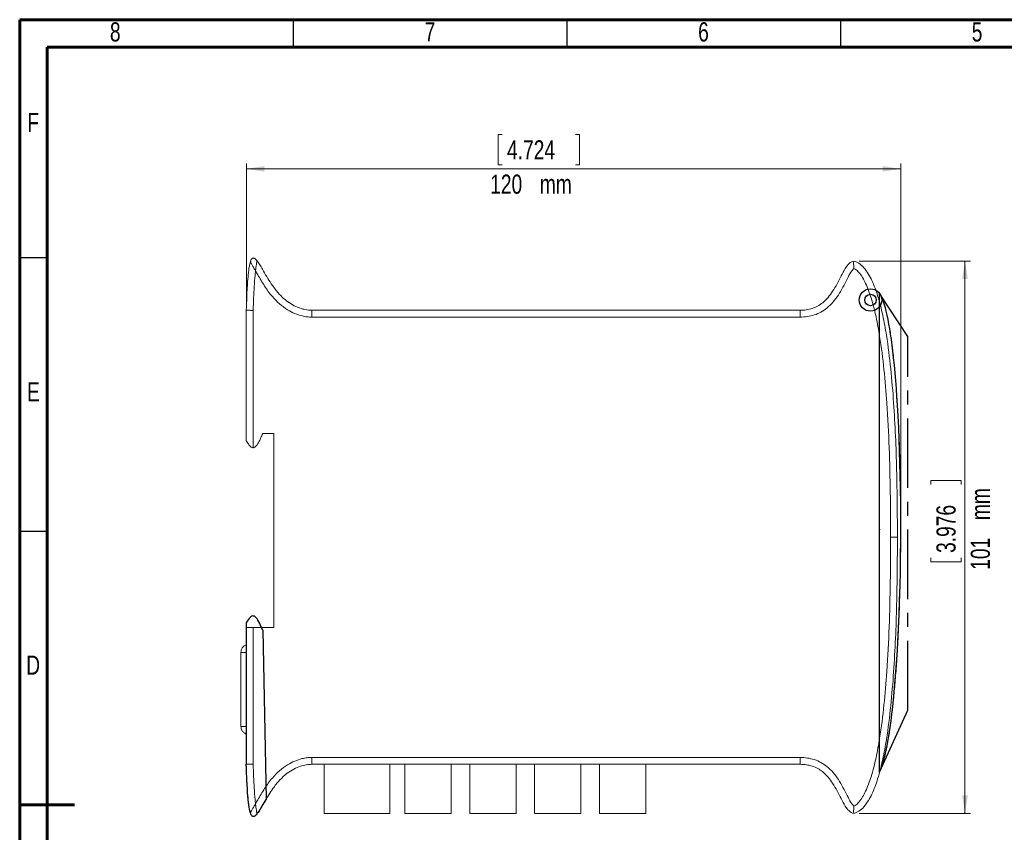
# Model space of a CAD drawing. Header units: millimetres. Extents: x 15 to 415, y 5 to 292.
# Tile 2 of 3: x 15 to 195, y 143 to 292. Entities that reach past the tile are written whole.
import ezdxf

# ---------------------------------------------------------------- set-up
doc = ezdxf.new("R2010")
doc.units = ezdxf.units.MM
doc.header["$PDSIZE"] = -1
doc.linetypes.add('CENTERX2', pattern=[20.32, 12.7, -2.54, 2.54, -2.54])
doc.styles.add('SLDTEXTSTYLE0', font='TXT', dxfattribs={"width": 0.75})
doc.dimstyles.new('SLDDIMSTYLE0', dxfattribs={"dimtxt": 3.5, "dimasz": 3.302, "dimexe": 0, "dimexo": 0.0625, "dimgap": 0.875, "dimtad": 1, "dimrnd": 1e-09, "dimzin": 12, "dimdsep": 46, "dimtxsty": 'SLDTEXTSTYLE0', "dimsah": 1, "dimcen": 0.09, "dimadec": 0, "dimazin": 3, "dimtfac": 1, "dimtofl": 0, "dimtmove": 0, "dimatfit": 3, "dimfxl": 1, "dimfrac": 2, "dimtolj": 1, "dimtzin": 12, "dimarcsym": 0})

# ---------------------------------------------------------------- blocks, each defined once
blk = doc.blocks.new('_D')
at = {"color": 7, "linetype": 'Continuous', "lineweight": 0}
for p, q in [((103.17, 271), (102.46, 271)), ((102.46, 271), (102.46, 265.44)), ((116.58, 271), (117.3, 271)), ((117.3, 271), (117.3, 265.44)), ((56.42, 239.88), (56.42, 265.73)), ((176.02, 264.73), (56.42, 264.73)), ((102.46, 265.44), (103.17, 265.44)), ((117.3, 265.44), (116.58, 265.44)), ((176.02, 198.38), (176.02, 265.73))]:
    blk.add_line(p, q, dxfattribs=at)
for points in [[(56.42, 264.73), (59.72, 264.23), (59.72, 265.24)], [(176.02, 264.73), (172.72, 265.24), (172.72, 264.23)]]:
    blk.add_solid(points, dxfattribs=at)
at = {"color": 7, "linetype": 'Continuous', "lineweight": 0, "char_height": 3.5, "attachment_point": 1, "style": 'SLDTEXTSTYLE0'}
for s, insert in [('4.724', (104.06, 269.95)), ('120', (100.98, 263.69)), ('mm', (110.05, 263.69))]:
    blk.add_mtext(s, dxfattribs=dict(at, insert=insert))
blk = doc.blocks.new('_D_1')
at = {"color": 7, "linetype": 'Continuous', "lineweight": 0}
for p, q in [((168.42, 247.88), (188.76, 247.88)), ((187.76, 247.88), (187.76, 146.88)), ((181.5, 207.05), (181.5, 207.76)), ((181.5, 207.76), (187.05, 207.76)), ((187.05, 207.76), (187.05, 207.05)), ((181.5, 193.63), (181.5, 192.92)), ((181.5, 192.92), (187.05, 192.92)), ((187.05, 192.92), (187.05, 193.63)), ((168.42, 146.88), (188.76, 146.88))]:
    blk.add_line(p, q, dxfattribs=at)
for points in [[(187.76, 247.88), (187.25, 244.58), (188.27, 244.58)], [(187.76, 146.88), (188.27, 150.18), (187.25, 150.18)]]:
    blk.add_solid(points, dxfattribs=at)
at = {"color": 7, "linetype": 'Continuous', "lineweight": 0, "char_height": 3.5, "attachment_point": 1, "rotation": 90, "style": 'SLDTEXTSTYLE0'}
for s, insert in [('mm', (188.81, 200.51)), ('3.976', (182.54, 194.52)), ('101', (188.81, 191.44))]:
    blk.add_mtext(s, dxfattribs=dict(at, insert=insert))

msp = doc.modelspace()

# ---------------------------------------------------------------- linework, layer by layer
at = {"color": 7, "linetype": 'Continuous', "lineweight": 60}
for p, q in [((15, 292), (415, 292)), ((15, 5), (15, 292)), ((20, 287), (410, 287)), ((20, 10), (20, 287)), ((15, 148.5), (25, 148.5))]:
    msp.add_line(p, q, dxfattribs=at)
at = {"color": 7, "linetype": 'Continuous', "lineweight": 30}
for p, q in [((65, 292), (65, 287)), ((115, 292), (115, 287)), ((165, 292), (165, 287)), ((15, 248.5), (20, 248.5)), ((15, 198.5), (20, 198.5))]:
    msp.add_line(p, q, dxfattribs=at)
at = {"color": 7, "linetype": 'Continuous', "lineweight": 15}
for p, q in [((57.229, 247.88), (57.152, 247.69)), ((58.391, 247.904), (58.286, 248.029)), ((172.155, 241.954), (172.155, 241.963)), ((56.417, 215.034), (56.417, 238.878)), ((57.667, 238.859), (57.667, 213.753)), ((66.917, 239.053), (66.696, 239.133)), ((68.417, 238.878), (157.639, 238.878)), ((157.639, 237.628), (68.421, 237.628)), ((157.639, 238.878), (157.639, 237.628)), ((61.417, 216.378), (59.417, 216.378)), ((61.417, 180.878), (61.417, 216.378)), ((175.417, 197.378), (174.167, 197.378)), ((56.417, 181.722), (56.417, 180.878)), ((56.417, 155.878), (56.417, 180.878)), ((56.417, 180.878), (57.667, 180.878)), ((57.667, 180.878), (57.667, 155.897)), ((61.417, 180.878), (57.667, 180.878)), ((56.417, 176.32), (55.417, 176.32)), ((55.417, 162.82), (55.417, 176.32)), ((55.417, 162.82), (56.417, 162.82)), ((68.421, 157.128), (157.639, 157.128)), ((157.639, 155.878), (157.639, 157.128)), ((157.639, 155.878), (68.417, 155.878)), ((70.667, 146.878), (70.667, 155.878)), ((82.667, 146.878), (82.667, 155.878)), ((85.405, 146.878), (85.405, 155.878)), ((93.855, 146.878), (93.855, 155.878)), ((97.255, 146.878), (97.255, 155.878)), ((105.705, 146.878), (105.705, 155.878)), ((109.105, 146.878), (109.105, 155.878)), ((117.555, 146.878), (117.555, 155.878)), ((120.955, 146.878), (120.955, 155.878)), ((129.405, 146.878), (129.405, 155.878)), ((172.155, 154.463), (172.155, 154.616)), ((61.417, 151.652), (61.335, 151.529)), ((60.015, 149.483), (59.825, 149.16)), ((57.198, 146.943), (57.133, 147.152)), ((58.387, 146.848), (58.34, 146.782)), ((82.667, 146.878), (70.667, 146.878)), ((93.855, 146.878), (85.405, 146.878)), ((105.705, 146.878), (97.255, 146.878)), ((117.555, 146.878), (109.105, 146.878)), ((129.405, 146.878), (120.955, 146.878))]:
    msp.add_line(p, q, dxfattribs=at)
at = {"color": 7, "linetype": 'CENTERX2'}
for p, q in [((177.32, 234.065), (172.155, 241.963)), ((177.32, 165.764), (177.32, 234.065)), ((172.155, 154.463), (177.32, 165.764))]:
    msp.add_line(p, q, dxfattribs=at)
at = {"color": 7, "linetype": 'Continuous'}
for p, q in [((172.155, 154.463), (172.155, 241.963)), ((56.417, 181.722), (56.417, 155.878)), ((59.417, 180.378), (60.015, 149.483))]:
    msp.add_line(p, q, dxfattribs=at)
at = {"color": 7, "linetype": 'Continuous', "lineweight": 15, "flags": 128}
msp.add_lwpolyline([(171.478, 242.554), (171.823, 242.315), (172.155, 241.954)], dxfattribs=at)
at = {"color": 7, "linetype": 'Continuous', "flags": 128}
for points in [[(172.155, 154.463), (172.343, 154.905), (172.527, 155.398), (172.706, 155.94), (172.88, 156.529), (173.049, 157.165), (173.214, 157.846), (173.374, 158.571), (173.529, 159.339), (173.718, 160.362), (173.899, 161.448), (174.073, 162.594), (174.239, 163.797), (174.398, 165.054), (174.55, 166.364), (174.694, 167.724), (174.831, 169.13), (174.96, 170.581), (175.082, 172.073), (175.195, 173.577), (175.301, 175.116), (175.399, 176.688), (175.49, 178.291), (175.615, 180.771), (175.723, 183.307), (175.815, 185.889), (175.89, 188.51), (175.95, 191.161), (175.992, 193.833), (176.022, 196.997), (176.028, 200.165), (176.012, 203.323), (175.973, 206.456), (175.93, 208.711), (175.875, 210.941), (175.809, 213.139), (175.73, 215.301), (175.639, 217.42), (175.536, 219.493), (175.421, 221.512), (175.323, 223.058), (175.216, 224.566), (175.103, 226.033), (174.982, 227.456), (174.853, 228.832), (174.717, 230.16), (174.574, 231.435), (174.443, 232.507), (174.305, 233.536), (174.162, 234.52), (174.014, 235.457), (173.86, 236.345), (173.7, 237.183), (173.534, 237.97), (173.363, 238.702), (173.204, 239.312), (173.041, 239.876), (172.873, 240.393), (172.7, 240.862), (172.523, 241.28), (172.341, 241.648), (172.155, 241.963)], [(59.417, 180.378), (59.222, 180.846), (59.037, 181.262), (58.861, 181.629), (58.695, 181.948), (58.537, 182.222), (58.387, 182.451), (58.218, 182.667), (58.057, 182.827), (57.903, 182.934), (57.754, 182.991), (57.589, 182.999), (57.427, 182.951), (57.267, 182.851), (57.106, 182.703), (56.943, 182.512), (56.775, 182.282), (56.6, 182.017), (56.417, 181.722)], [(60.015, 149.483), (59.731, 149.001), (59.462, 148.539), (59.207, 148.104), (58.965, 147.701), (58.737, 147.338), (58.567, 147.084), (58.405, 146.862), (58.25, 146.673), (58.102, 146.521), (57.962, 146.41), (57.836, 146.344), (57.716, 146.32), (57.602, 146.339), (57.493, 146.405), (57.407, 146.498), (57.324, 146.626), (57.246, 146.792), (57.158, 147.037), (57.075, 147.339), (57.004, 147.658), (56.938, 148.025), (56.875, 148.443), (56.816, 148.913), (56.759, 149.447), (56.705, 150.039), (56.655, 150.691), (56.608, 151.404), (56.563, 152.18), (56.531, 152.836), (56.5, 153.532), (56.471, 154.271), (56.443, 155.053), (56.417, 155.878)]]:
    msp.add_lwpolyline(points, dxfattribs=at)
at = {"color": 7, "linetype": 'Continuous'}
for radius in [2.051, 1.051]:
    msp.add_circle((170.49, 240.757), radius, dxfattribs=at)
at = {"color": 7, "linetype": 'Continuous', "lineweight": 15}
for points, knots in [([(57.164, 247.74), (57.226, 247.922), (57.309, 248.163), (57.504, 248.37), (57.605, 248.422), (57.68, 248.438), (57.757, 248.436), (57.868, 248.406), (58.092, 248.272), (58.241, 248.094), (58.351, 247.963)], [0, 0, 0, 0, 0.32406607, 0.42997306, 0.47465715, 0.51700736, 0.55975879, 0.60531512, 0.71105891, 1, 1, 1, 1]), ([(56.417, 238.878), (56.445, 239.711), (56.508, 241.607), (56.631, 244.037), (56.817, 245.895), (56.957, 246.96), (57.095, 247.48), (57.164, 247.74)], [0, 0, 0, 0, 0.2806244, 0.6390655, 0.8188819, 0.9095462, 1, 1, 1, 1]), ([(57.164, 247.74), (57.17, 247.729), (57.18, 247.707), (57.256, 247.557), (57.36, 247.363), (57.533, 247.053), (57.786, 246.612), (57.997, 246.247), (58.103, 246.063)], [0, 0, 0, 0, 0.1315271, 0.2516416, 0.372278, 0.4987002, 0.7491114, 1, 1, 1, 1]), ([(58.351, 247.963), (58.35, 247.95), (58.347, 247.926), (58.327, 247.759), (58.297, 247.541), (58.246, 247.19), (58.176, 246.688), (58.127, 246.272), (58.103, 246.063)], [0, 0, 0, 0, 0.1330986, 0.2542794, 0.3754398, 0.5017858, 0.7504667, 1, 1, 1, 1]), ([(58.351, 247.963), (58.531, 247.709), (58.893, 247.2), (59.726, 245.758), (60.668, 244.129), (61.898, 242.431), (62.914, 241.318), (64.014, 240.398), (65.164, 239.675), (66.431, 239.143), (67.537, 238.901), (68.209, 238.883), (68.417, 238.878)], [0, 0, 0, 0, 0.0656203, 0.1316762, 0.3508084, 0.4620319, 0.573097, 0.6675103, 0.7636713, 0.8582391, 0.9561795, 1, 1, 1, 1]), ([(157.639, 238.878), (157.639, 238.878), (158.006, 238.878), (158.749, 238.927), (159.828, 239.175), (160.849, 239.617), (161.84, 240.284), (162.768, 241.204), (163.631, 242.386), (164.393, 243.724), (165.098, 245.136), (165.715, 246.326), (166.323, 247.184), (166.852, 247.69), (167.255, 247.824), (167.417, 247.878)], [0, 0, 0, 0, 0.00000426, 0.078139, 0.15819286, 0.23482947, 0.31403493, 0.41149319, 0.5117176, 0.62525759, 0.73926386, 0.84848189, 0.91006834, 0.96392526, 1, 1, 1, 1]), ([(167.463, 246.526), (167.409, 246.474), (167.195, 246.268), (166.764, 245.622), (166.184, 244.516), (165.474, 243.098), (164.661, 241.67), (163.701, 240.367), (162.63, 239.306), (161.453, 238.518), (160.24, 237.989), (158.953, 237.682), (158.077, 237.646), (157.639, 237.628)], [0, 0, 0, 0, 0.0160777, 0.0631043, 0.1641311, 0.282528, 0.4007839, 0.513666, 0.6262756, 0.7199865, 0.8136624, 0.9067779, 1, 1, 1, 1]), ([(167.417, 247.878), (167.417, 247.864), (167.416, 247.837), (167.412, 247.627), (167.411, 247.315), (167.422, 246.933), (167.448, 246.66), (167.463, 246.529), (167.463, 246.526)], [0, 0, 0, 0, 0.1998494, 0.3996611, 0.6005941, 0.8054992, 0.9964134, 1, 1, 1, 1]), ([(167.417, 247.878), (167.417, 247.878), (167.743, 247.791), (168.44, 247.465), (169.338, 246.639), (170.112, 245.549), (170.77, 244.299), (171.329, 242.948), (172.043, 240.837), (172.761, 237.956), (173.571, 233.501), (174.232, 228.173), (174.742, 222.012), (175.077, 215.851), (175.359, 207.645), (175.394, 201.486), (175.417, 197.378)], [0, 0, 0, 0, 0.0000011, 0.0192689, 0.0432284, 0.0690263, 0.0954323, 0.1239445, 0.1526067, 0.2229241, 0.2936519, 0.4117182, 0.5300546, 0.6474645, 0.7648794, 1, 1, 1, 1]), ([(174.167, 197.378), (174.158, 200.105), (174.14, 205.56), (173.932, 213.74), (173.547, 221.232), (172.999, 228.031), (172.333, 233.287), (171.551, 237.669), (170.847, 240.461), (170.165, 242.494), (169.651, 243.731), (169.071, 244.857), (168.433, 245.756), (167.862, 246.303), (167.529, 246.49), (167.463, 246.526)], [0, 0, 0, 0, 0.1623963, 0.3247995, 0.4871634, 0.6090222, 0.7308423, 0.8024588, 0.8740115, 0.9020443, 0.9300608, 0.9537069, 0.9772676, 0.9955405, 1, 1, 1, 1]), ([(58.103, 246.063), (58.071, 245.804), (57.957, 244.855), (57.845, 243.207), (57.738, 241.065), (57.692, 239.615), (57.667, 238.859)], [0, 0, 0, 0, 0.1087861, 0.3971825, 0.6858737, 1, 1, 1, 1]), ([(68.421, 237.628), (68.12, 237.637), (67.52, 237.656), (66.45, 237.853), (65.241, 238.256), (63.831, 238.994), (62.449, 240.03), (61.02, 241.488), (59.723, 243.299), (58.777, 244.912), (58.237, 245.834), (58.103, 246.063)], [0, 0, 0, 0, 0.06423, 0.1284746, 0.232051, 0.3357397, 0.46777, 0.5999468, 0.7712876, 0.9430441, 1, 1, 1, 1]), ([(172.155, 154.463), (172.339, 154.925), (172.752, 155.962), (173.207, 157.756), (173.652, 159.897), (174.053, 162.37), (174.418, 165.121), (174.744, 168.12), (175.032, 171.334), (175.284, 174.749), (175.533, 178.884), (175.754, 183.741), (175.923, 189.306), (176.018, 194.995), (176.039, 200.726), (175.989, 206.108), (175.881, 211.08), (175.728, 215.596), (175.524, 219.926), (175.268, 224.021), (174.961, 227.834), (174.616, 231.196), (174.24, 234.094), (173.844, 236.519), (173.438, 238.475), (173.021, 239.98), (172.644, 241.086), (172.305, 241.694), (172.155, 241.963)], [0, 0, 0, 0, 0.0169166, 0.0379264, 0.0628147, 0.0913055, 0.1230941, 0.1572164, 0.1939013, 0.2328335, 0.2736949, 0.3347786, 0.3982063, 0.4630359, 0.5283234, 0.5931244, 0.6460725, 0.6974813, 0.7468065, 0.7935057, 0.8370401, 0.8768761, 0.9084564, 0.9364203, 0.9604401, 0.9763569, 0.9895543, 1, 1, 1, 1]), ([(56.417, 238.878), (56.431, 238.878), (56.459, 238.877), (56.674, 238.874), (56.991, 238.869), (57.33, 238.864), (57.561, 238.861), (57.654, 238.86), (57.667, 238.859)], [0, 0, 0, 0, 0.2146408, 0.4292811, 0.6439322, 0.8586058, 0.9790446, 1, 1, 1, 1]), ([(68.417, 238.878), (68.417, 238.864), (68.417, 238.837), (68.418, 238.621), (68.419, 238.304), (68.42, 237.983), (68.42, 237.753), (68.42, 237.661), (68.421, 237.628)], [0, 0, 0, 0, 0.21465, 0.4293001, 0.6439505, 0.8586016, 0.9489545, 1, 1, 1, 1]), ([(59.417, 216.378), (59.294, 216.082), (59.072, 215.55), (58.731, 214.855), (58.44, 214.364), (58.189, 214.043), (57.977, 213.854), (57.798, 213.766), (57.696, 213.756), (57.667, 213.753)], [0, 0, 0, 0, 0.2959335, 0.5314912, 0.7126862, 0.8216387, 0.9062151, 0.9732478, 1, 1, 1, 1]), ([(57.667, 213.753), (57.611, 213.757), (57.483, 213.766), (57.251, 213.9), (56.922, 214.237), (56.661, 214.641), (56.483, 214.925), (56.424, 215.023), (56.419, 215.032), (56.417, 215.034)], [0, 0, 0, 0, 0.0697486, 0.1590898, 0.3309416, 0.6861134, 0.8133756, 0.9418999, 1, 1, 1, 1]), ([(175.417, 197.378), (175.394, 193.275), (175.359, 187.118), (175.077, 178.912), (174.742, 172.75), (174.233, 166.587), (173.572, 161.265), (172.762, 156.806), (172.045, 153.927), (171.33, 151.81), (170.774, 150.468), (170.117, 149.213), (169.343, 148.13), (168.445, 147.271), (167.734, 146.999), (167.417, 146.878)], [0, 0, 0, 0, 0.2348554, 0.3524032, 0.4699459, 0.5880485, 0.7063488, 0.776726, 0.847394, 0.8759217, 0.9045684, 0.9304489, 0.9567715, 0.9807311, 1, 1, 1, 1]), ([(167.463, 148.23), (167.529, 148.266), (167.862, 148.453), (168.433, 149), (169.071, 149.899), (169.651, 151.025), (170.165, 152.262), (170.847, 154.295), (171.551, 157.087), (172.333, 161.469), (172.999, 166.725), (173.547, 173.524), (173.932, 181.016), (174.14, 189.196), (174.158, 194.651), (174.167, 197.378)], [0, 0, 0, 0, 0.0044595, 0.0227324, 0.0462931, 0.0699392, 0.0979557, 0.1259885, 0.1975412, 0.2691577, 0.3909778, 0.5128366, 0.6752005, 0.8376037, 1, 1, 1, 1]), ([(59.202, 180.878), (59.148, 181.007), (58.994, 181.37), (58.731, 181.9), (58.44, 182.392), (58.189, 182.713), (57.977, 182.903), (57.774, 182.999), (57.586, 183.009), (57.347, 182.933), (57.063, 182.68), (56.744, 182.252), (56.534, 181.911), (56.417, 181.722)], [0, 0, 0, 0, 0.0917232, 0.2597253, 0.3889554, 0.4666614, 0.5269821, 0.5747905, 0.6109327, 0.6478738, 0.7368216, 0.8543573, 1, 1, 1, 1]), ([(56.417, 177.734), (56.316, 177.691), (56.061, 177.581), (55.726, 177.273), (55.467, 176.826), (55.434, 176.488), (55.417, 176.32)], [0, 0, 0, 0, 0.17819182, 0.4521279, 0.72606395, 1, 1, 1, 1]), ([(56.417, 161.405), (56.316, 161.448), (56.061, 161.558), (55.726, 161.866), (55.467, 162.313), (55.434, 162.651), (55.417, 162.82)], [0, 0, 0, 0, 0.1781918, 0.4521279, 0.7260639, 1, 1, 1, 1]), ([(58.103, 148.693), (58.237, 148.922), (58.777, 149.844), (59.723, 151.457), (61.02, 153.268), (62.449, 154.726), (63.831, 155.762), (65.241, 156.5), (66.45, 156.903), (67.52, 157.1), (68.12, 157.119), (68.421, 157.128)], [0, 0, 0, 0, 0.0569559, 0.2287124, 0.4000532, 0.53223, 0.6642603, 0.767949, 0.8715254, 0.93577, 1, 1, 1, 1]), ([(68.417, 155.878), (68.417, 155.892), (68.417, 155.919), (68.418, 156.135), (68.419, 156.452), (68.42, 156.773), (68.42, 157.003), (68.42, 157.095), (68.421, 157.128)], [0, 0, 0, 0, 0.21465, 0.4293001, 0.6439505, 0.8586016, 0.9489545, 1, 1, 1, 1]), ([(157.639, 157.128), (158.077, 157.11), (158.953, 157.074), (160.24, 156.767), (161.453, 156.238), (162.63, 155.45), (163.701, 154.389), (164.661, 153.086), (165.474, 151.658), (166.184, 150.24), (166.764, 149.134), (167.195, 148.488), (167.409, 148.282), (167.463, 148.23)], [0, 0, 0, 0, 0.09322207, 0.18633757, 0.28001349, 0.37372444, 0.48633403, 0.59921613, 0.71747197, 0.83586886, 0.93689566, 0.98392227, 1, 1, 1, 1]), ([(56.417, 155.878), (56.431, 155.878), (56.459, 155.879), (56.674, 155.882), (56.991, 155.887), (57.33, 155.892), (57.561, 155.895), (57.654, 155.896), (57.667, 155.897)], [0, 0, 0, 0, 0.2146408, 0.4292811, 0.6439322, 0.8586058, 0.9790446, 1, 1, 1, 1]), ([(57.164, 147.016), (57.088, 147.318), (56.935, 147.926), (56.711, 149.711), (56.534, 152.364), (56.456, 154.706), (56.417, 155.878)], [0, 0, 0, 0, 0.1048911, 0.210921, 0.605017, 1, 1, 1, 1]), ([(57.667, 155.897), (57.692, 155.141), (57.738, 153.692), (57.845, 151.55), (57.957, 149.902), (58.071, 148.952), (58.103, 148.693)], [0, 0, 0, 0, 0.31412626, 0.6025817, 0.89121393, 1, 1, 1, 1]), ([(68.417, 155.878), (68.417, 155.878), (68.069, 155.88), (67.362, 155.822), (66.234, 155.54), (65.057, 155.025), (63.75, 154.178), (62.448, 152.996), (61.083, 151.262), (60.025, 149.532), (59.127, 147.931), (58.61, 147.172), (58.351, 146.793)], [0, 0, 0, 0, 0.00000422, 0.07336089, 0.14875328, 0.24437563, 0.34270718, 0.47607913, 0.61310691, 0.80648273, 0.90316981, 1, 1, 1, 1]), ([(167.417, 146.878), (167.417, 146.878), (167.252, 146.914), (166.854, 147.079), (166.322, 147.568), (165.716, 148.433), (165.098, 149.618), (164.393, 151.031), (163.638, 152.359), (162.775, 153.543), (161.858, 154.457), (160.86, 155.134), (159.848, 155.573), (158.758, 155.835), (158.016, 155.863), (157.639, 155.878)], [0, 0, 0, 0, 0.0000043, 0.0360749, 0.089932, 0.1515186, 0.2607369, 0.3744221, 0.4882836, 0.5860257, 0.6859634, 0.7626373, 0.8418053, 0.9198311, 1, 1, 1, 1]), ([(57.164, 147.016), (57.17, 147.027), (57.18, 147.049), (57.256, 147.199), (57.36, 147.393), (57.533, 147.703), (57.786, 148.144), (57.997, 148.509), (58.103, 148.693)], [0, 0, 0, 0, 0.13143648, 0.25160241, 0.37230194, 0.4985314, 0.74915244, 1, 1, 1, 1]), ([(58.351, 146.793), (58.35, 146.806), (58.347, 146.83), (58.327, 146.997), (58.297, 147.215), (58.246, 147.566), (58.176, 148.068), (58.127, 148.484), (58.103, 148.693)], [0, 0, 0, 0, 0.1330069, 0.2542383, 0.37546, 0.5016133, 0.7505115, 1, 1, 1, 1]), ([(167.417, 146.878), (167.417, 146.892), (167.416, 146.919), (167.412, 147.129), (167.411, 147.441), (167.422, 147.823), (167.448, 148.096), (167.463, 148.227), (167.463, 148.23)], [0, 0, 0, 0, 0.1998494, 0.3996611, 0.6005941, 0.8054992, 0.9964134, 1, 1, 1, 1]), ([(58.351, 146.793), (58.241, 146.662), (58.092, 146.484), (57.868, 146.35), (57.757, 146.32), (57.68, 146.318), (57.605, 146.334), (57.504, 146.386), (57.309, 146.593), (57.226, 146.834), (57.164, 147.016)], [0, 0, 0, 0, 0.2889411, 0.3946849, 0.4402412, 0.4829926, 0.5253429, 0.5700269, 0.6759339, 1, 1, 1, 1])]:
    msp.add_open_spline(points, degree=3, knots=knots, dxfattribs=at)
at = {"color": 7, "linetype": 'Continuous'}
msp.add_point((172.155, 198.8), dxfattribs=at)
msp.add_point((172.155, 198.8), dxfattribs=at)
at = {"color": 7, "linetype": 'Continuous', "lineweight": 0}
msp.add_point((176.024, 197.378), dxfattribs=at)

# ---------------------------------------------------------------- texts
at = {"color": 7, "linetype": 'Continuous', "lineweight": 0, "char_height": 3.5, "attachment_point": 2, "style": 'SLDTEXTSTYLE0'}
for s, insert in [('8', (32.465, 291.517)), ('7', (89.965, 291.517)), ('6', (139.965, 291.517)), ('5', (189.965, 291.517)), ('F', (17.464, 274.96)), ('E', (17.506, 225.71)), ('D', (17.46, 175.767))]:
    msp.add_mtext(s, dxfattribs=dict(at, insert=insert))

# ---------------------------------------------------------------- dimensions: what is measured, and where the dimension line sits
at = {"color": 7, "linetype": 'Continuous', "lineweight": 0}
dim = msp.add_linear_dim(base=(56.417, 259.175), p1=(176.024, 197.378), p2=(56.417, 238.878), text='<> mm', dimstyle='SLDDIMSTYLE0', dxfattribs=at)
dim.commit()
dim.dimension.update_dxf_attribs({"geometry": '_D', "text_midpoint": (109.877, 259.175), "dimtype": 160})
dim = msp.add_linear_dim(base=(193.32, 146.878), p1=(167.417, 247.878), p2=(167.417, 146.878), angle=90, text='<> mm', dimstyle='SLDDIMSTYLE0', dxfattribs=at)
dim.commit()
dim.dimension.update_dxf_attribs({"geometry": '_D_1', "text_midpoint": (193.32, 200.339), "dimtype": 160})

doc.saveas('drawing.dxf')
